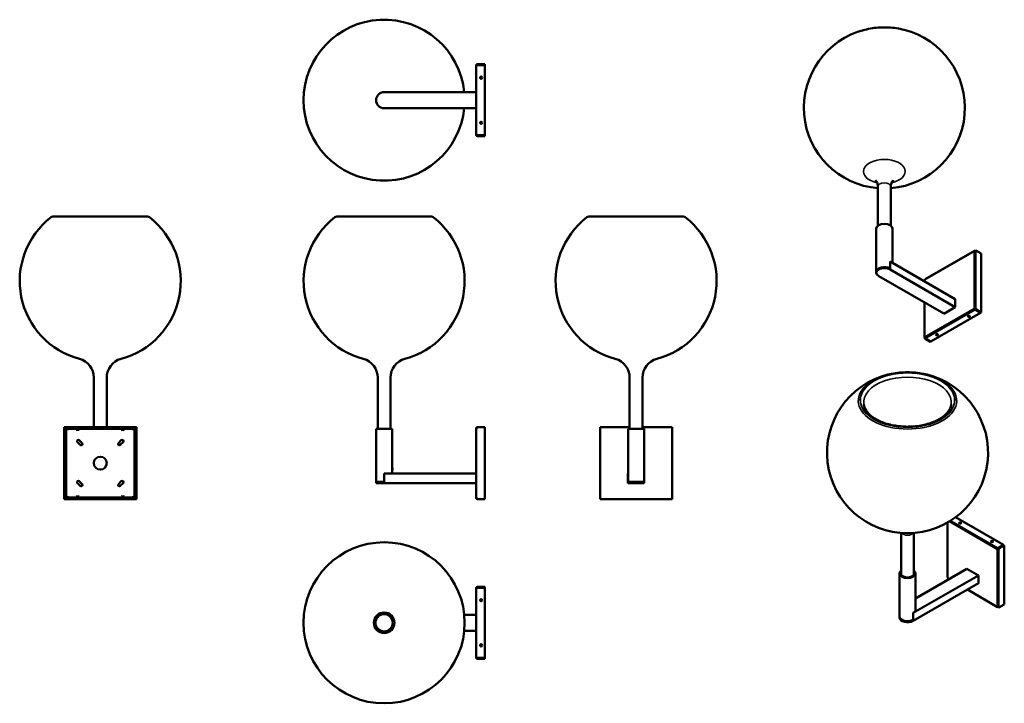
# Model space of a CAD drawing. Header units: millimetres. Extents: x 260 to 1789, y 356 to 1417.
import ezdxf

# ---------------------------------------------------------------- set-up
doc = ezdxf.new("R2010")
doc.units = ezdxf.units.MM
doc.header["$LTSCALE"] = 5
doc.layers.add('Visibile (ISO)', color=7, linetype='Continuous', lineweight=50)
doc.layers.add('Visibile sottile (ISO)', color=7, linetype='Continuous', lineweight=35)

msp = doc.modelspace()

# ---------------------------------------------------------------- linework, layer by layer
at = {"layer": 'Visibile (ISO)'}
for p, q in [((970.7, 1346), (968.9, 1346)), ((968.9, 1237.6), (968.9, 1346)), ((970.7, 1347.8), (970.7, 1346.3)), ((970.7, 1347.8), (982.4, 1347.8)), ((970.7, 1346.3), (982.4, 1346.3)), ((970.7, 1346), (982.4, 1346)), ((982.4, 1347.8), (982.4, 1346.3)), ((982.4, 1237.6), (982.4, 1346)), ((975.2, 1326.8), (975.8, 1327.8)), ((975.8, 1325.8), (975.2, 1326.8)), ((975.8, 1327.8), (976.9, 1327.8)), ((976.9, 1325.8), (975.8, 1325.8)), ((976.9, 1327.8), (977.5, 1326.8)), ((977.5, 1326.8), (976.9, 1325.8)), ((968.9, 1304.3), (825.9, 1304.3)), ((968.9, 1279.3), (825.9, 1279.3)), ((975.2, 1256.8), (975.8, 1257.8)), ((975.8, 1255.8), (975.2, 1256.8)), ((975.8, 1257.8), (976.9, 1257.8)), ((976.9, 1255.8), (975.8, 1255.8)), ((976.9, 1257.8), (977.5, 1256.8)), ((977.5, 1256.8), (976.9, 1255.8)), ((970.7, 1237.6), (968.9, 1237.6)), ((970.7, 1237.6), (982.4, 1237.6)), ((970.7, 1237.3), (970.7, 1235.8)), ((982.4, 1237.3), (970.7, 1237.3)), ((970.7, 1235.8), (982.4, 1235.8)), ((982.4, 1235.8), (982.4, 1237.3)), ((1592.4, 1096.9), (1592.4, 1157.7)), ((1612.4, 1096.9), (1612.4, 1157.7)), ((311.9, 1111.1), (458.6, 1111.1)), ((752.6, 1111.1), (899.2, 1111.1)), ((1143.7, 1111.1), (1290.3, 1111.1)), ((1589.9, 1025.6), (1589.9, 1092.5)), ((1614.9, 1039.2), (1614.9, 1092.5)), ((1742.2, 1058.1), (1665.6, 1013.8)), ((1743.1, 1058), (1743.3, 1057.8)), ((1743.3, 1058.1), (1744.4, 1058.7)), ((1743.3, 1057.5), (1743.3, 1058.1)), ((1744.4, 1058.7), (1744.4, 1057.2)), ((1744.4, 1058.7), (1752.7, 1053.9)), ((1712.4, 982.9), (1611.2, 1041.3)), ((1611.2, 1041.3), (1611.2, 1030.7)), ((1752.7, 962.5), (1752.7, 1053.9)), ((1589.9, 1025.6), (1589.9, 1024)), ((1712.4, 970.7), (1611.2, 1029.1)), ((1694.7, 960.5), (1593.6, 1018.9)), ((1664.7, 1012.2), (1664.7, 1010.5)), ((1712.3, 983), (1712.4, 983)), ((1712.4, 983), (1712.4, 970.7)), ((1664.7, 977.8), (1664.7, 923.7)), ((1712.4, 970.7), (1694.6, 960.4)), ((1741.8, 968.7), (1742.9, 968.1)), ((1743.3, 967.6), (1743.1, 967.7)), ((1743.1, 966.5), (1751.4, 961.7)), ((1743.3, 968.1), (1744.4, 968.7)), ((1743.3, 966.6), (1743.3, 968.1)), ((1744.4, 967.3), (1743.3, 966.6)), ((1743.3, 966.6), (1751.6, 961.9)), ((1744.4, 968.7), (1744.4, 967.3)), ((1744.4, 967.3), (1752.7, 962.5)), ((1674.7, 917.5), (1751.4, 961.7)), ((1694.6, 960.4), (1694.6, 960.5)), ((1732.4, 956.2), (1732.7, 956.8)), ((1733.3, 955.7), (1732.4, 956.2)), ((1732.7, 956.8), (1733.9, 957)), ((1733.3, 955.7), (1733.3, 956.9)), ((1734.4, 955.9), (1733.3, 955.7)), ((1733.9, 957), (1734.7, 956.5)), ((1734.4, 956.7), (1734.4, 955.9)), ((1734.7, 956.5), (1734.4, 955.9)), ((1751.4, 961.7), (1751.4, 962)), ((1752.7, 962.5), (1751.6, 961.9)), ((1665.6, 923.2), (1665.2, 923)), ((1665.2, 921.5), (1665.2, 923)), ((1666.2, 922.1), (1665.2, 921.5)), ((1665.2, 921.5), (1673.5, 916.8)), ((1666.2, 922.4), (1666.2, 922.1)), ((1674.5, 917.4), (1666.2, 922.1)), ((1666.5, 922.3), (1674.7, 917.5)), ((1673.5, 916.8), (1674.5, 917.4)), ((1674.5, 917.6), (1674.5, 917.4)), ((1683, 927.6), (1683.3, 928.2)), ((1683.8, 927.1), (1683, 927.6)), ((1683.3, 928.2), (1684.4, 928.4)), ((1683.8, 927.1), (1683.8, 928.3)), ((1684.9, 927.3), (1683.8, 927.1)), ((1684.4, 928.4), (1685.2, 927.9)), ((1684.9, 928.1), (1684.9, 927.3)), ((1685.2, 927.9), (1684.9, 927.3)), ((375.3, 784.5), (375.3, 861.3)), ((395.3, 784.5), (395.3, 861.3)), ((815.9, 781.6), (815.9, 861.3)), ((835.9, 781.6), (835.9, 861.3)), ((1207, 781.6), (1207, 861.3)), ((1227, 781.6), (1227, 861.3)), ((329.3, 784.5), (330.8, 784.5)), ((329.3, 672.5), (329.3, 784.5)), ((330.8, 672.5), (330.8, 784.5)), ((331.1, 782.7), (330.8, 782.7)), ((331.1, 784.5), (439.5, 784.5)), ((331.1, 784.5), (331.1, 783)), ((331.1, 782.7), (331.1, 783)), ((331.1, 783), (439.5, 783)), ((332.3, 777.8), (332.3, 779.5)), ((337.3, 781.7), (348.3, 781.7)), ((348.3, 780.4), (348.3, 783)), ((348.3, 780.4), (352.3, 780.4)), ((349.2, 779.8), (348.3, 780.4)), ((351.3, 779.8), (352.3, 780.4)), ((352.3, 780.4), (352.3, 783)), ((352.3, 781.7), (418.3, 781.7)), ((418.3, 780.4), (418.3, 783)), ((418.3, 780.4), (422.3, 780.4)), ((419.2, 779.8), (418.3, 780.4)), ((421.3, 779.8), (422.3, 780.4)), ((422.3, 780.4), (422.3, 783)), ((422.3, 781.7), (433.3, 781.7)), ((438.3, 779.5), (438.3, 777.8)), ((439.5, 784.5), (439.5, 783)), ((439.5, 783), (439.5, 782.7)), ((439.8, 782.7), (439.5, 782.7)), ((441.3, 784.5), (439.8, 784.5)), ((439.8, 784.5), (439.8, 672.5)), ((441.3, 784.5), (441.3, 672.5)), ((838.4, 781.6), (813.4, 781.6)), ((813.4, 699.6), (813.4, 781.6)), ((838.4, 721.6), (838.4, 781.6)), ((968.9, 782.7), (970.7, 782.7)), ((968.9, 674.3), (968.9, 782.7)), ((970.7, 784.5), (970.7, 782.7)), ((970.7, 784.5), (982.4, 784.5)), ((982.4, 672.5), (982.4, 784.5)), ((1161, 784.5), (1162.5, 784.5)), ((1161, 782.7), (1161, 784.5)), ((1161, 782.7), (1162.8, 782.7)), ((1161, 674.3), (1161, 782.7)), ((1162.5, 784.5), (1162.5, 782.7)), ((1162.8, 784.5), (1207, 784.5)), ((1162.8, 784.5), (1162.8, 782.7)), ((1229.5, 781.6), (1204.5, 781.6)), ((1204.5, 699.6), (1204.5, 781.6)), ((1227, 784.5), (1271.2, 784.5)), ((1229.5, 699.6), (1229.5, 781.6)), ((1271.2, 784.5), (1271.2, 782.7)), ((1271.2, 782.7), (1273, 782.7)), ((1271.5, 784.5), (1273, 784.5)), ((1271.5, 782.7), (1271.5, 784.5)), ((1273, 784.5), (1273, 782.7)), ((1273, 782.7), (1273, 674.3)), ((332.3, 777.8), (332.3, 775.1)), ((332.3, 681.9), (332.3, 775.1)), ((438.3, 775.1), (438.3, 777.8)), ((438.3, 775.1), (438.3, 681.9)), ((354.1, 756.7), (349.8, 761)), ((352.8, 763.9), (357, 759.7)), ((413.5, 759.7), (417.7, 763.9)), ((420.7, 761), (416.4, 756.7)), ((838.4, 717.6), (838.4, 721.6)), ((838.9, 721.1), (838.4, 721.6)), ((838.4, 721.6), (838.4, 721.6)), ((838.9, 721.1), (838.9, 718)), ((968.9, 712.6), (825.9, 712.6)), ((825.9, 712.6), (825.9, 699.6)), ((838.9, 718), (838.4, 717.6)), ((838.4, 717.6), (838.4, 717.6)), ((838.4, 712.6), (838.4, 717.5)), ((1204.4, 712.6), (1204.5, 712.6)), ((1204.4, 697.5), (1204.4, 712.6)), ((1204.5, 712.6), (1204.5, 699.6)), ((1229.5, 712.6), (1229.5, 697.5)), ((1229.5, 712.6), (1229.5, 712.6)), ((1229.5, 712.6), (1229.5, 699.6)), ((354.1, 693.1), (349.8, 697.3)), ((352.8, 700.3), (357, 696.1)), ((413.5, 696.1), (417.7, 700.3)), ((420.7, 697.3), (416.4, 693.1)), ((825.9, 699.6), (813.4, 699.6)), ((813.4, 699.6), (813.4, 697.6)), ((825.9, 699.6), (813.4, 699.6)), ((813.4, 697.6), (825.9, 697.6)), ((968.9, 697.6), (825.9, 697.6)), ((1229.5, 697.5), (1204.4, 697.5)), ((1229.5, 699.6), (1204.5, 699.6)), ((1204.5, 697.6), (1204.5, 699.6)), ((1229.5, 699.6), (1204.5, 699.6)), ((1204.5, 697.6), (1229.5, 697.6)), ((1229.5, 699.6), (1229.5, 697.6)), ((329.3, 672.5), (330.8, 672.5)), ((330.8, 674.3), (331.1, 674.3)), ((331.1, 674), (331.1, 674.3)), ((331.1, 672.5), (331.1, 674)), ((439.5, 674), (331.1, 674)), ((439.5, 672.5), (331.1, 672.5)), ((332.3, 681.9), (332.3, 679.2)), ((332.3, 677.5), (332.3, 679.2)), ((348.3, 675.4), (337.3, 675.4)), ((349.2, 677.2), (348.3, 676.6)), ((352.3, 676.6), (348.3, 676.6)), ((348.3, 676.6), (348.3, 674)), ((351.3, 677.2), (352.3, 676.6)), ((352.3, 676.6), (352.3, 674)), ((418.3, 675.4), (352.3, 675.4)), ((419.2, 677.2), (418.3, 676.6)), ((422.3, 676.6), (418.3, 676.6)), ((418.3, 676.6), (418.3, 674)), ((421.3, 677.2), (422.3, 676.6)), ((422.3, 676.6), (422.3, 674)), ((433.3, 675.4), (422.3, 675.4)), ((438.3, 679.2), (438.3, 681.9)), ((438.3, 679.2), (438.3, 677.5)), ((439.5, 674.3), (439.5, 674)), ((439.5, 674.3), (439.8, 674.3)), ((439.5, 672.5), (439.5, 674)), ((441.3, 672.5), (439.8, 672.5)), ((970.7, 674.3), (968.9, 674.3)), ((970.7, 674.3), (970.7, 672.5)), ((970.7, 672.5), (982.4, 672.5)), ((1161, 672.5), (1161, 674.3)), ((1162.8, 674.3), (1161, 674.3)), ((1162.5, 672.5), (1161, 672.5)), ((1162.5, 674.3), (1162.5, 672.5)), ((1162.8, 672.5), (1162.8, 674.3)), ((1271.2, 672.5), (1162.8, 672.5)), ((1271.2, 672.5), (1271.2, 674.3)), ((1273, 674.3), (1271.2, 674.3)), ((1271.5, 672.5), (1271.5, 674.3)), ((1273, 672.5), (1271.5, 672.5)), ((1273, 674.3), (1273, 672.5)), ((1787.3, 601.5), (1712.9, 644.4)), ((1700.6, 636.3), (1700.6, 551)), ((1718.8, 635.6), (1719.7, 636.1)), ((1719.1, 635), (1718.8, 635.6)), ((1720.3, 634.8), (1719.1, 635)), ((1719.7, 636.1), (1720.8, 635.9)), ((1719.7, 634.9), (1719.7, 636.1)), ((1721.1, 635.3), (1720.3, 634.8)), ((1720.8, 635.9), (1721.1, 635.3)), ((1720.8, 635.1), (1720.8, 635.9)), ((1628.3, 555.5), (1628.3, 620.1)), ((1648.3, 555.5), (1648.3, 620.1)), ((1768.3, 607), (1769.2, 607.5)), ((1768.6, 606.4), (1768.3, 607)), ((1769.8, 606.2), (1768.6, 606.4)), ((1769.2, 607.5), (1770.3, 607.3)), ((1769.2, 606.3), (1769.2, 607.5)), ((1770.6, 606.7), (1769.8, 606.2)), ((1770.3, 607.3), (1770.6, 606.7)), ((1770.3, 606.5), (1770.3, 607.3)), ((1779, 596.7), (1787.3, 601.5)), ((1787.5, 601.4), (1779.2, 596.6)), ((1779.2, 596.6), (1780.3, 596)), ((1779.2, 595.1), (1779.2, 596.6)), ((1780.3, 596), (1788.5, 600.8)), ((1787.3, 601.5), (1787.3, 601.2)), ((1788.5, 600.8), (1787.5, 601.4)), ((1788.5, 509.3), (1788.5, 600.8)), ((1777.7, 594.5), (1778.8, 595.1)), ((1779, 595.5), (1779.2, 595.6)), ((1779.2, 595.1), (1780.3, 594.5)), ((1780.3, 596), (1780.3, 594.5)), ((1625.8, 490.4), (1625.8, 557.3)), ((1748.3, 554.3), (1647.1, 495.9)), ((1730.6, 564.5), (1650.8, 518.4)), ((1650.8, 501), (1650.8, 557.3)), ((1730.5, 564.5), (1748.3, 554.3)), ((1730.5, 564.4), (1730.5, 564.5)), ((1748.3, 554.3), (1748.3, 541.9)), ((970.7, 534.9), (968.9, 534.9)), ((968.9, 426.5), (968.9, 534.9)), ((970.7, 536.7), (970.7, 535.2)), ((970.7, 536.7), (982.4, 536.7)), ((970.7, 535.2), (982.4, 535.2)), ((970.7, 534.9), (982.4, 534.9)), ((982.4, 536.7), (982.4, 535.2)), ((982.4, 426.5), (982.4, 534.9)), ((1748.3, 542), (1647.1, 483.6)), ((1701.5, 549.4), (1703, 548.5)), ((1748.3, 541.9), (1748.2, 542)), ((1731.3, 532.2), (1778.1, 505.2)), ((975.2, 515.7), (975.8, 516.7)), ((975.8, 514.7), (975.2, 515.7)), ((975.8, 516.7), (976.9, 516.7)), ((976.9, 514.7), (975.8, 514.7)), ((976.9, 516.7), (977.5, 515.7)), ((977.5, 515.7), (976.9, 514.7)), ((1779, 505.3), (1779.2, 505.4)), ((1779.2, 505.1), (1779.2, 505.7)), ((1780.3, 504.5), (1779.2, 505.1)), ((1780.3, 504.5), (1788.5, 509.3)), ((1780.3, 506), (1780.3, 504.5)), ((968.9, 493.2), (950.2, 493.2)), ((1625.8, 490.4), (1625.8, 488.7)), ((1647.1, 495.9), (1647.1, 485.3)), ((968.9, 468.2), (950.2, 468.2)), ((975.2, 445.7), (975.8, 446.7)), ((975.8, 444.7), (975.2, 445.7)), ((975.8, 446.7), (976.9, 446.7)), ((976.9, 444.7), (975.8, 444.7)), ((976.9, 446.7), (977.5, 445.7)), ((977.5, 445.7), (976.9, 444.7)), ((970.7, 426.5), (968.9, 426.5)), ((970.7, 426.5), (982.4, 426.5)), ((970.7, 426.2), (970.7, 424.7)), ((982.4, 426.2), (970.7, 426.2)), ((970.7, 424.7), (982.4, 424.7)), ((982.4, 424.7), (982.4, 426.2))]:
    msp.add_line(p, q, dxfattribs=at)
for centre, radius in [((976.4, 1326.8), 1.62), ((976.4, 1326.8), 1.26), ((976.4, 1256.8), 1.62), ((976.4, 1256.8), 1.26), ((385.3, 728.5), 10), ((825.9, 480.7), 125), ((976.4, 515.7), 1.62), ((976.4, 515.7), 1.26), ((825.9, 480.7), 16), ((825.9, 480.7), 13.4), ((976.4, 445.7), 1.62), ((976.4, 445.7), 1.26)]:
    msp.add_circle(centre, radius, dxfattribs=at)
for centre, radius, start, end in [((825.9, 1291.8), 125, 5.7392, 354.2608), ((1602.4, 1279.9), 125, 104.1662, 265.4114), ((1602.4, 1279.9), 125, 274.5886, 75.8338), ((970.7, 1346), 1.8, 90, 180), ((970.7, 1346), 0.3, 90, 180), ((825.9, 1291.8), 12.5, 90, 270), ((970.7, 1237.6), 1.8, 180, 270), ((970.7, 1237.6), 0.3, 180, 270), ((385.3, 1011.1), 125, 127.6585, 255.0448), ((311.9, 1106.1), 5, 90, 127.6585), ((385.3, 1011.1), 125, 284.9552, 52.3415), ((458.6, 1106.1), 5, 52.3415, 90), ((825.9, 1011.1), 125, 127.6585, 255.0448), ((752.6, 1106.1), 5, 90, 127.6585), ((825.9, 1011.1), 125, 284.9552, 52.3415), ((899.2, 1106.1), 5, 52.3415, 90), ((1217, 1011.1), 125, 127.6585, 255.0448), ((1143.7, 1106.1), 5, 90, 127.6585), ((1217, 1011.1), 125, 284.9552, 52.3415), ((1290.3, 1106.1), 5, 52.3415, 90), ((345.3, 861.3), 30, 0, 75.0448), ((425.3, 861.3), 30, 104.9552, 180), ((785.9, 861.3), 30, 0, 75.0448), ((865.9, 861.3), 30, 104.9552, 180), ((1177, 861.3), 30, 0, 75.0448), ((1257, 861.3), 30, 104.9552, 180), ((1638.3, 744.7), 125, 104.1662, 75.8338), ((970.7, 782.7), 1.8, 90, 180), ((970.7, 782.7), 0.3, 90, 180), ((351.3, 762.5), 2.1, 45, 225), ((419.2, 762.5), 2.1, 315, 135), ((355.6, 758.2), 2.1, 225, 45), ((415, 758.2), 2.1, 135, 315), ((351.3, 698.8), 2.1, 45, 225), ((355.6, 694.6), 2.1, 225, 45), ((415, 694.6), 2.1, 135, 315), ((419.2, 698.8), 2.1, 315, 135), ((970.7, 674.3), 1.8, 180, 270), ((970.7, 674.3), 0.3, 180, 270), ((970.7, 534.9), 1.8, 90, 180), ((970.7, 534.9), 0.3, 90, 180), ((970.7, 426.5), 1.8, 180, 270), ((970.7, 426.5), 0.3, 180, 270)]:
    msp.add_arc(centre, radius, start, end, dxfattribs=at)
for centre, major_axis, ratio, start_param, end_param in [((1602.4, 1092.5), (-12.5, 0), 0.57735, 3.141593, 6.283185), ((1743.1, 1056.5), (-0.9, 1.56), 0.57735, 5.497787, 7.068583), ((1743.1, 1056.5), (-1.8, 0), 0.57735, 3.926991, 5.497787), ((1602.4, 1024), (-12.5, 0), 0.57735, 3.926991, 7.068583), ((1602.4, 1025.6), (-12.5, 0), 0.57735, 3.926991, 6.283185), ((1602.4, 1025.6), (-12.5, 0), 0.57735, 3.926991, 6.283185), ((1666.5, 1012.2), (-1.8, 0), 0.57735, 5.497787, 6.283185), ((1666.5, 1012.2), (-0.9, 1.56), 0.57735, 0, 0.785398), ((1743.1, 968), (1.8, 0), 0.57735, 0.785398, 2.356194), ((1743.1, 968), (0.9, -1.56), 0.57735, 3.926991, 5.497787), ((1743.1, 968), (-0.3, 0), 0.57735, 3.926991, 5.497787), ((1743.1, 968), (-0.15, 0.26), 0.57735, 0.785398, 2.356194), ((1666.5, 923.7), (-1.8, 0), 0.57735, 5.497787, 7.068583), ((1666.5, 923.7), (0.9, -1.56), 0.57735, 3.926991, 5.497787), ((337.3, 779.5), (-5, 0), 0.422618, 4.712389, 6.283185), ((433.3, 779.5), (5, 0), 0.422618, 0, 1.570796), ((337.3, 677.5), (-5, 0), 0.422618, 0, 1.570796), ((433.3, 677.5), (5, 0), 0.422618, 4.712389, 6.283185), ((1779, 595.2), (0.9, 1.56), 0.57735, 0.785398, 2.356194), ((1779, 595.2), (-1.8, 0), 0.57735, 0.785398, 2.356194), ((1779, 595.2), (0.15, 0.26), 0.57735, 0.785398, 2.356194), ((1779, 595.2), (0.3, 0), 0.57735, 3.926991, 5.497787), ((1638.3, 557.3), (-12.5, 0), 0.57735, 5.639684, 10.068279), ((1638.3, 557.3), (10.5, 0), 0.57735, 2.831748, 6.59303), ((1702.4, 551), (-1.8, 0), 0.57735, 0, 0.785398), ((1702.4, 551), (-0.9, -1.56), 0.57735, 5.497787, 6.283185), ((1779, 506.7), (-0.9, -1.56), 0.57735, 5.497787, 7.068583), ((1779, 506.7), (1.8, 0), 0.57735, 3.926991, 5.497787), ((1638.3, 490.4), (-12.5, 0), 0.57735, 0, 2.356194), ((1638.3, 490.4), (-12.5, 0), 0.57735, 0, 2.356194), ((1638.3, 501), (12.5, 0), 0.57735, 5.497787, 6.283185), ((1638.3, 488.7), (-12.5, 0), 0.57735, 0, 2.356194)]:
    msp.add_ellipse(centre, major_axis=major_axis, ratio=ratio, start_param=start_param, end_param=end_param, dxfattribs=at)
for centre, major_axis in [((1733.6, 956.4), (-1.62, 0)), ((1733.6, 956.4), (-1.26, 0)), ((1684.1, 927.8), (-1.62, 0)), ((1684.1, 927.8), (-1.26, 0)), ((1720, 635.5), (1.62, 0)), ((1720, 635.5), (-1.26, 0)), ((1769.5, 606.9), (1.62, 0)), ((1769.5, 606.9), (-1.26, 0))]:
    msp.add_ellipse(centre, major_axis=major_axis, ratio=0.57735, dxfattribs=at)
for points, knots in [([(1571.8, 1401.1), (1575.7, 1402.1), (1579.7, 1402.9), (1587.8, 1404.1), (1591.9, 1404.5), (1600.3, 1404.9), (1604.5, 1404.9), (1612.8, 1404.5), (1617, 1404.1), (1625.1, 1402.9), (1629.1, 1402.1), (1633, 1401.1)], [2.5585722, 2.5585722, 2.5585722, 2.5585722, 2.7234325, 2.7234325, 2.8882928, 2.8882928, 3.0531532, 3.0531532, 3.2180135, 3.2180135, 3.3828738, 3.3828738, 3.3828738, 3.3828738]), ([(1588.7, 1167.6), (1588.7, 1167.6), (1588.7, 1167.6), (1588.8, 1167.5), (1589, 1167.3), (1589.8, 1166.4), (1590.4, 1165.5), (1591.7, 1162.7), (1592.3, 1160.4), (1592.4, 1157.9), (1592.4, 1157.8), (1592.4, 1157.7)], [7.0411369, 7.0411369, 7.0411369, 7.0411369, 7.0640849, 7.0640849, 7.2308979, 7.2308979, 7.4236962, 7.4236962, 7.6686521, 7.6686521, 7.683112, 7.683112, 7.683112, 7.683112]), ([(1612.4, 1157.7), (1612.4, 1160.3), (1613.1, 1162.9), (1614.7, 1166.1), (1615.4, 1166.9), (1616, 1167.5), (1616.1, 1167.6), (1616.1, 1167.6)], [4.5415193, 4.5415193, 4.5415193, 4.5415193, 4.8204889, 4.8204889, 5.0601332, 5.0601332, 5.1834944, 5.1834944, 5.1834944, 5.1834944]), ([(1668.9, 865.9), (1665, 866.9), (1661, 867.7), (1652.9, 868.8), (1648.7, 869.2), (1640.4, 869.6), (1636.2, 869.6), (1627.8, 869.2), (1623.7, 868.8), (1615.6, 867.7), (1611.6, 866.9), (1607.7, 865.9)], [5.7001648, 5.7001648, 5.7001648, 5.7001648, 5.8650251, 5.8650251, 6.0298855, 6.0298855, 6.1947458, 6.1947458, 6.3596061, 6.3596061, 6.5244665, 6.5244665, 6.5244665, 6.5244665]), ([(1706.2, 819.7), (1705.7, 815.5), (1703.7, 811.2), (1697.4, 803.6), (1693.3, 800.3), (1683.6, 794.4), (1677.9, 791.9), (1665.4, 788), (1658.5, 786.6), (1644.3, 785), (1636.9, 784.9), (1622.4, 785.9), (1615.4, 787.1), (1602.3, 790.6), (1596.3, 792.9), (1586, 798.4), (1581.7, 801.5), (1575, 808.2), (1572.7, 811.8), (1570.9, 816.8), (1570.6, 818.2), (1570.4, 819.7)], [1.819291, 1.819291, 1.819291, 1.819291, 2.191312, 2.191312, 2.507644, 2.507644, 2.815214, 2.815214, 3.124554, 3.124554, 3.43565, 3.43565, 3.746924, 3.746924, 4.05672, 4.05672, 4.364403, 4.364403, 4.676547, 4.676547, 4.805634, 4.805634, 4.805634, 4.805634]), ([(838.4, 717.5), (838.4, 717.5), (838.4, 717.5), (838.3, 717.8), (838.3, 717.9), (838.3, 718.3), (838.2, 718.5), (838.2, 719), (838.2, 719.3), (838.2, 719.8), (838.2, 720.1), (838.2, 720.6), (838.3, 720.8), (838.3, 721.2), (838.3, 721.4), (838.4, 721.6), (838.4, 721.6), (838.4, 721.6)], [0.3120613, 0.3120613, 0.3120613, 0.3120613, 0.3900756, 0.3900756, 0.4680899, 0.4680899, 0.5461062, 0.5461062, 0.6241225, 0.6241225, 0.7021389, 0.7021389, 0.7801552, 0.7801552, 0.8581695, 0.8581695, 0.9361838, 0.9361838, 0.9361838, 0.9361838])]:
    msp.add_open_spline(points, degree=3, knots=knots, dxfattribs=at)
at = {"layer": 'Visibile sottile (ISO)'}
for p, q in [((1741.8, 1057.2), (1665.2, 1013)), ((1741.8, 968.7), (1741.8, 1057.2)), ((1743.1, 1058), (1743.1, 1057.5)), ((1744.4, 1057.2), (1744.4, 968.7)), ((1611.2, 1030.7), (1611.2, 1029.1)), ((1665.2, 1013), (1665.2, 1010.2)), ((1665.2, 977.5), (1665.2, 924.5)), ((1665.2, 924.5), (1741.8, 968.7)), ((1743.1, 966.5), (1666.5, 922.3)), ((1743.1, 967.7), (1743.1, 966.5)), ((1701.1, 636.6), (1701.1, 550.3)), ((1777.7, 594.5), (1702.9, 637.7)), ((1705.4, 639.2), (1779, 596.7)), ((1779, 596.7), (1779, 595.5)), ((1777.7, 506), (1777.7, 594.5)), ((1780.3, 594.5), (1780.3, 506)), ((1701.1, 550.3), (1703.5, 548.8)), ((1731.8, 532.5), (1777.7, 506)), ((1779, 505.7), (1779, 505.3)), ((1647.1, 485.3), (1647.1, 483.6))]:
    msp.add_line(p, q, dxfattribs=at)
for centre, major_axis, start_param, end_param in [((1602.4, 1360.7), (76.4, 0), 1.158645, 1.982947), ((1602.4, 1181.3), (32.3, 0), 5.067862, 10.640101), ((1602.4, 1157.7), (-10, 0), 3.141593, 6.283185), ((1638.3, 825.5), (-76.4, 0), 5.12454, 10.583423), ((1638.3, 822.7), (-68.1, 0), 3.063968, 6.36081), ((1638.3, 622.4), (10, 0), 3.569991, 5.854787)]:
    msp.add_ellipse(centre, major_axis=major_axis, ratio=0.57735, start_param=start_param, end_param=end_param, dxfattribs=at)
for major_axis in [(-73.3, 0), (73.1, 0)]:
    msp.add_ellipse((1638.3, 826.4), major_axis=major_axis, ratio=0.57735, dxfattribs=at)

doc.saveas('drawing.dxf')
